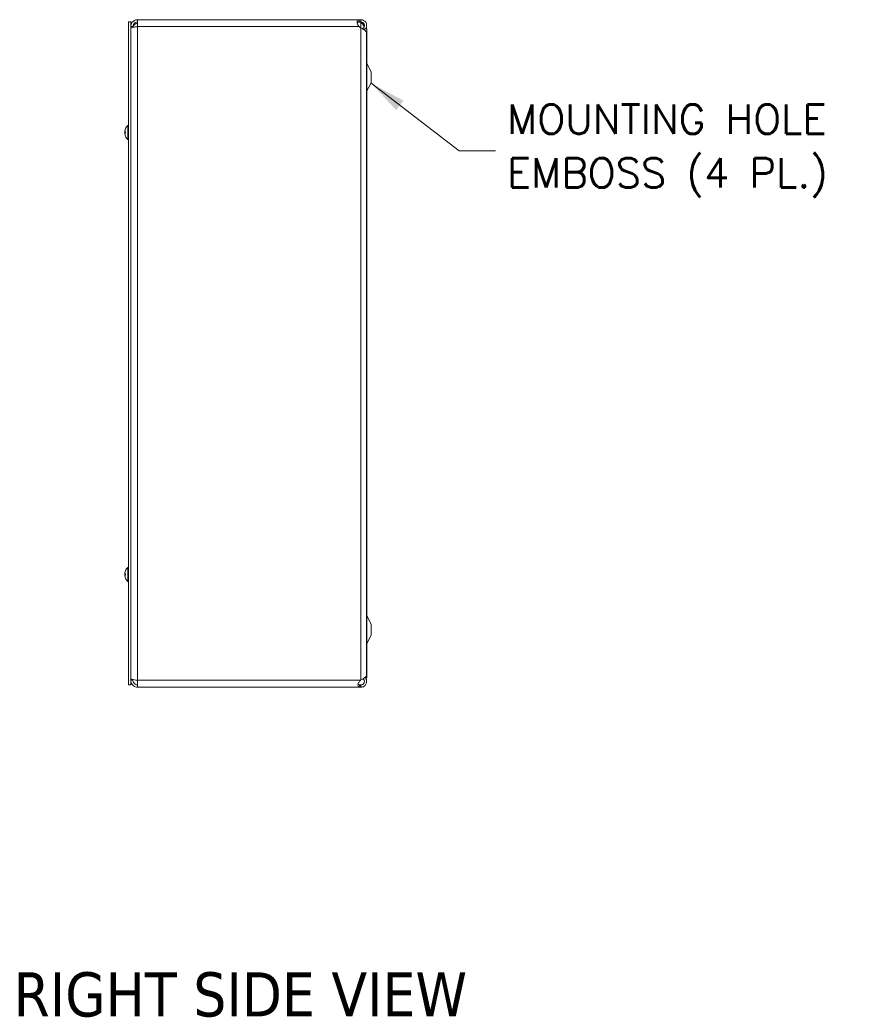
# Model space of a CAD drawing. Header units: inches. Extents: x 8 to 164, y 6 to 97.
# Tile 7 of 9: x 84 to 107, y 42 to 69. Entities that reach past the tile are written whole.
import ezdxf

# ---------------------------------------------------------------- set-up
doc = ezdxf.new("R2010")
doc.units = ezdxf.units.IN
doc.header["$LTSCALE"] = 10
doc.header["$MEASUREMENT"] = 0
for name, color, linetype, lineweight in [('Symbol (ANSI)', 7, 'Continuous', 5), ('Visible (ANSI)', 7, 'Continuous', 5), ('Visible Narrow (ANSI)', 7, 'Continuous', 5)]:
    doc.layers.add(name, color=color, linetype=linetype, lineweight=lineweight)
doc.styles.add('ROMANS', font='RomanS.shx')
doc.styles.add('Text Style168', font='tahoma.ttf')
doc.dimstyles.new('Default (ANSI)$7', dxfattribs={"dimscale": 10, "dimtxt": 0.08, "dimasz": 0.098425, "dimexe": 0.125, "dimexo": 0.0625, "dimgap": 0.031496, "dimtad": 0, "dimtih": 1, "dimtoh": 1, "dimrnd": 1e-08, "dimzin": 0, "dimdsep": 46, "dimtxsty": 'ROMANS', "dimcen": 0.09, "dimdle": 0.393701, "dimclrd": 256, "dimclre": 256, "dimclrt": 256, "dimadec": 0, "dimazin": 0, "dimtfac": 1.25, "dimtofl": 0, "dimtmove": 0, "dimatfit": 3, "dimfxl": 0, "dimtolj": 1, "dimtzin": 0, "dimlwd": -1, "dimlwe": -1, "dimarcsym": 0})

msp = doc.modelspace()

# ---------------------------------------------------------------- linework, layer by layer
at = {"layer": 'Visible (ANSI)'}
for p, q in [((86.68006, 69.1675), (86.68006, 51.1675)), ((86.74206, 69.1675), (86.68006, 69.1675)), ((86.74206, 69.1675), (86.74206, 51.1675)), ((86.80406, 69.043), (86.74206, 69.043)), ((86.80406, 69.043), (86.80406, 69.0224)), ((86.92906, 69.23), (92.94058, 69.23)), ((86.92906, 69.043), (86.92906, 69.23)), ((92.91394, 69.16521), (92.99156, 69.16521)), ((92.94058, 69.23), (92.94058, 69.18058)), ((92.94058, 69.23), (92.99156, 69.23)), ((92.94058, 69.18058), (92.94058, 69.168)), ((92.99156, 69.168), (92.94058, 69.168)), ((92.99156, 69.0029), (92.94058, 69.043)), ((92.99156, 69.18058), (92.99156, 69.23)), ((92.99156, 69.168), (92.99156, 69.18058)), ((92.99156, 69.16521), (92.99156, 69.168)), ((93.04271, 68.99568), (93.04958, 68.98513)), ((93.04958, 68.98513), (93.06187, 68.96626)), ((93.08531, 68.98), (93.08531, 68.94888)), ((93.08531, 68.98), (93.14781, 68.98)), ((93.14731, 69.00246), (93.14731, 68.98)), ((93.14781, 51.355), (93.14781, 68.98)), ((93.06187, 68.96626), (93.06458, 68.9621)), ((93.14731, 51.43801), (93.14731, 68.87154)), ((93.27281, 67.8175), (93.15506, 68.04029)), ((93.27281, 67.5175), (93.27281, 67.8175)), ((93.27281, 67.5175), (93.15506, 67.2947)), ((86.66577, 65.9755), (86.66577, 66.3595)), ((86.66577, 66.3595), (86.68006, 66.3595)), ((86.58009, 66.19722), (86.58048, 66.19718)), ((86.58009, 66.13777), (86.58048, 66.13781)), ((86.58068, 66.18576), (86.59913, 66.18415)), ((86.58068, 66.14923), (86.59913, 66.15084)), ((86.59913, 66.18601), (86.59913, 66.14898)), ((86.66577, 65.9755), (86.68006, 65.9755)), ((86.66577, 53.9755), (86.66577, 54.3595)), ((86.66577, 54.3595), (86.68006, 54.3595)), ((86.58009, 54.19722), (86.58048, 54.19718)), ((86.58009, 54.13777), (86.58048, 54.13781)), ((86.58068, 54.18576), (86.59913, 54.18415)), ((86.58068, 54.14923), (86.59913, 54.15084)), ((86.59913, 54.18601), (86.59913, 54.14898)), ((86.66577, 53.9755), (86.68006, 53.9755)), ((93.27281, 52.8175), (93.15506, 53.04029)), ((93.27281, 52.5175), (93.27281, 52.8175)), ((93.27281, 52.5175), (93.15506, 52.2947)), ((93.08531, 51.35762), (93.08531, 51.355)), ((93.08531, 51.355), (93.14781, 51.355)), ((86.74206, 51.1675), (86.68006, 51.1675)), ((86.80406, 51.292), (86.74206, 51.292)), ((86.80406, 51.292), (86.80406, 51.31259)), ((86.92906, 51.105), (86.92906, 51.292)), ((92.97996, 51.105), (86.92906, 51.105)), ((92.97996, 51.292), (92.99156, 51.30148)), ((92.97996, 51.167), (92.99156, 51.167)), ((92.97996, 51.15441), (92.97996, 51.167)), ((92.97996, 51.105), (92.97996, 51.15441)), ((92.99156, 51.105), (92.97996, 51.105)), ((92.99156, 51.167), (92.99156, 51.15441)), ((92.99156, 51.15441), (92.99156, 51.105))]:
    msp.add_line(p, q, dxfattribs=at)
for centre, radius, start, end in [((86.92906, 68.9988), 0.125, 90, 168.899852), ((93.06056, 69.23), 0.098, 221.384912, 225.244602), ((93.21031, 68.0695), 0.0625, 180, 207.858397), ((93.21031, 67.2655), 0.0625, 152.141603, 180), ((86.83207, 66.1675), 0.254, 130.895986, 156.103907), ((86.83207, 66.1675), 0.254, 156.103907, 171.614421), ((86.83207, 66.1675), 0.254, 188.385579, 203.896093), ((86.60733, 66.26706), 0.0082, 156.103907, 179.962963), ((86.60733, 66.06793), 0.0082, 180.037037, 203.896093), ((86.83207, 66.1675), 0.254, 203.896093, 229.104014), ((86.83207, 54.1675), 0.254, 130.895986, 156.103907), ((86.83207, 54.1675), 0.254, 156.103907, 171.614421), ((86.83207, 54.1675), 0.254, 188.385579, 203.896093), ((86.60733, 54.26706), 0.0082, 156.103907, 179.962963), ((86.60733, 54.06793), 0.0082, 180.037037, 203.896093), ((86.83207, 54.1675), 0.254, 203.896093, 229.104014), ((93.21031, 53.0695), 0.0625, 180, 207.858397), ((93.21031, 52.2655), 0.0625, 152.141603, 180)]:
    msp.add_arc(centre, radius, start, end, dxfattribs=at)
for centre, major_axis, ratio, start_param, end_param in [((86.83167, 66.16762), (0.07749, 0.24185), 0.99580318, 1.47015438, 1.75474235), ((86.83167, 66.16535), (-0.24965, 0.04658), 0.87991271, 6.16183957, 6.31855804), ((86.83167, 66.16292), (-0.25299, 0.02214), 0.02792688, 5.87367492, 6.15826289), ((86.83167, 66.16345), (-0.25272, 0.02503), 0.46707333, 0.17359751, 0.32160997), ((86.83167, 66.17154), (-0.25272, -0.02503), 0.46707333, 6.10776286, 6.10958779), ((86.83167, 66.17208), (-0.25299, -0.02214), 0.02792688, 0.12492242, 0.40951039), ((86.83167, 66.16737), (-0.07749, 0.24185), 0.99580318, 1.3868503, 1.67143828), ((86.83167, 66.16964), (-0.24965, -0.04658), 0.87991271, 6.24781257, 6.24963751), ((86.83167, 54.16762), (0.07749, 0.24185), 0.99580318, 1.47015438, 1.75474235), ((86.83167, 54.16535), (-0.24965, 0.04658), 0.87991271, 6.16183957, 6.31855804), ((86.83167, 54.16292), (-0.25299, 0.02214), 0.02792688, 5.87367492, 6.15826289), ((86.83167, 54.16345), (-0.25272, 0.02503), 0.46707333, 0.17359751, 0.32160997), ((86.83167, 54.17154), (-0.25272, -0.02503), 0.46707333, 6.10776286, 6.10958779), ((86.83167, 54.17208), (-0.25299, -0.02214), 0.02792688, 0.12492242, 0.40951039), ((86.83167, 54.16737), (-0.07749, 0.24185), 0.99580318, 1.3868503, 1.67143828), ((86.83167, 54.16964), (-0.24965, -0.04658), 0.87991271, 6.24781257, 6.24963751)]:
    msp.add_ellipse(centre, major_axis=major_axis, ratio=ratio, start_param=start_param, end_param=end_param, dxfattribs=at)
for points, knots in [([(86.92906, 69.23), (86.86994, 69.23), (86.81158, 69.20004), (86.77712, 69.152), (86.75451, 69.12048), (86.74206, 69.08179), (86.74206, 69.043)], [0, 0, 0, 0, 0.94848895, 0.94848895, 0.94848895, 1.57079633, 1.57079633, 1.57079633, 1.57079633]), ([(86.74206, 68.9988), (86.74206, 69.0077), (86.77202, 69.01659), (86.82006, 69.02549), (86.85158, 69.03132), (86.89027, 69.03716), (86.92906, 69.043)], [0, 0, 0, 0, 0.94848895, 0.94848895, 0.94848895, 1.57079633, 1.57079633, 1.57079633, 1.57079633]), ([(86.92906, 69.168), (86.88536, 69.168), (86.84249, 69.14319), (86.8207, 69.1053), (86.80986, 69.08645), (86.80406, 69.06474), (86.80406, 69.043)], [0, 0, 0, 0, 1.04897508, 1.04897508, 1.04897508, 1.57079633, 1.57079633, 1.57079633, 1.57079633]), ([(92.93811, 69.04564), (92.91481, 69.07055), (92.89782, 69.10686), (92.89061, 69.14024), (92.88383, 69.17168), (92.88572, 69.19867), (92.89593, 69.21326), (92.90466, 69.22573), (92.91938, 69.22969), (92.93811, 69.22998)], [-1.80872873, -1.80872873, -1.80872873, -1.80872873, -1.14988828, -1.14988828, -1.14988828, -0.52960197, -0.52960197, -0.52960197, 0, 0, 0, 0]), ([(92.99156, 69.23), (93.04311, 69.23), (93.09386, 69.20251), (93.12202, 69.15933), (93.15018, 69.11616), (93.15488, 69.05863), (93.1341, 69.01146), (93.12918, 69.00029), (93.12292, 68.98973), (93.11553, 68.98002)], [0, 0, 0, 0, 0.99285462, 0.99285462, 0.99285462, 1.98570924, 1.98570924, 1.98570924, 2.22073356, 2.22073356, 2.22073356, 2.22073356]), ([(93.04271, 68.99568), (93.07224, 69.0149), (93.08917, 69.05181), (93.08448, 69.08672), (93.07979, 69.12164), (93.05372, 69.15278), (93.02017, 69.16352), (93.01094, 69.16648), (93.00126, 69.168), (92.99156, 69.168)], [0, 0, 0, 0, 1.12719708, 1.12719708, 1.12719708, 2.25439416, 2.25439416, 2.25439416, 2.56448895, 2.56448895, 2.56448895, 2.56448895]), ([(93.14731, 68.87154), (93.14731, 68.89919), (93.11987, 68.92684), (93.07676, 68.9545), (93.05161, 68.97063), (93.02161, 68.98677), (92.99156, 69.0029)], [0.99369262, 0.99369262, 0.99369262, 0.99369262, 1.98570924, 1.98570924, 1.98570924, 2.56448895, 2.56448895, 2.56448895, 2.56448895]), ([(93.07871, 69.04002), (93.06834, 69.06975), (93.04657, 69.09947), (93.02017, 69.12919), (93.01141, 69.13906), (93.00224, 69.14892), (92.99304, 69.15878)], [1.36734875, 1.36734875, 1.36734875, 1.36734875, 2.25439416, 2.25439416, 2.25439416, 2.54871618, 2.54871618, 2.54871618, 2.54871618]), ([(86.58072, 66.20413), (86.58051, 66.2027), (86.58033, 66.20131), (86.58008, 66.19911), (86.58001, 66.19828), (86.58, 66.19743), (86.58003, 66.19723), (86.58009, 66.19722)], [0, 0, 0, 0, 0.0125584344, 0.0125584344, 0.0251168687, 0.0251168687, 0.0346359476, 0.0346359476, 0.0346359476, 0.0346359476]), ([(86.58072, 66.18577), (86.58051, 66.18574), (86.58033, 66.18603), (86.58008, 66.18729), (86.58001, 66.18826), (86.58, 66.19053), (86.58005, 66.19197), (86.58026, 66.19515), (86.58043, 66.19689), (86.58066, 66.19876), (86.58069, 66.19901), (86.58072, 66.19925)], [0, 0, 0, 0, 0.0125584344, 0.0125584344, 0.0251168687, 0.0251168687, 0.0376591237, 0.0376591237, 0.0502013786, 0.0502013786, 0.0520674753, 0.0520674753, 0.0520674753, 0.0520674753]), ([(86.58072, 66.16772), (86.58051, 66.1685), (86.58033, 66.16962), (86.58008, 66.17232), (86.58001, 66.17391), (86.58, 66.17706), (86.58005, 66.17883), (86.58026, 66.18231), (86.58043, 66.18401), (86.58064, 66.18556), (86.58066, 66.18566), (86.58067, 66.18576)], [0, 0, 0, 0, 0.0125584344, 0.0125584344, 0.0251168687, 0.0251168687, 0.0376591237, 0.0376591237, 0.0502013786, 0.0502013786, 0.0510817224, 0.0510817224, 0.0510817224, 0.0510817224]), ([(86.58072, 66.16728), (86.58051, 66.16649), (86.58033, 66.16537), (86.58008, 66.16267), (86.58001, 66.16108), (86.58, 66.15793), (86.58005, 66.15616), (86.58026, 66.15268), (86.58043, 66.15098), (86.58064, 66.14943), (86.58066, 66.14933), (86.58067, 66.14923)], [0, 0, 0, 0, 0.0125584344, 0.0125584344, 0.0251168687, 0.0251168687, 0.0376591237, 0.0376591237, 0.0502013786, 0.0502013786, 0.0510817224, 0.0510817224, 0.0510817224, 0.0510817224]), ([(86.58072, 66.13574), (86.58051, 66.13737), (86.58033, 66.13913), (86.58008, 66.14238), (86.58001, 66.14388), (86.58, 66.14627), (86.58005, 66.14733), (86.58026, 66.14877), (86.58043, 66.14915), (86.58066, 66.14923), (86.58069, 66.14923), (86.58072, 66.14923)], [0, 0, 0, 0, 0.0125556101, 0.0125556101, 0.0251112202, 0.0251112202, 0.0376562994, 0.0376562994, 0.0502013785, 0.0502013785, 0.0520674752, 0.0520674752, 0.0520674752, 0.0520674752]), ([(86.58072, 66.13086), (86.58051, 66.13229), (86.58033, 66.13368), (86.58008, 66.13588), (86.58001, 66.13671), (86.58, 66.13767), (86.58005, 66.13788), (86.58026, 66.13756), (86.58043, 66.13704), (86.58064, 66.13624), (86.58066, 66.13618), (86.58067, 66.13613)], [0, 0, 0, 0, 0.0125556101, 0.0125556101, 0.0251112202, 0.0251112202, 0.0376562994, 0.0376562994, 0.0502013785, 0.0502013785, 0.0510817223, 0.0510817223, 0.0510817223, 0.0510817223]), ([(86.59913, 66.18601), (86.59913, 66.18604), (86.59937, 66.18605), (86.59979, 66.18604), (86.59981, 66.18604), (86.59984, 66.18604)], [0.09312996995, 0.09312996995, 0.09312996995, 0.09312996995, 0.10096570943, 0.10096570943, 0.10146133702, 0.10146133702, 0.10146133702, 0.10146133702]), ([(86.59984, 66.14895), (86.59981, 66.14895), (86.59979, 66.14895), (86.59937, 66.14894), (86.59913, 66.14896), (86.59913, 66.14898)], [0.02288164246, 0.02288164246, 0.02288164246, 0.02288164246, 0.02337727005, 0.02337727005, 0.03121300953, 0.03121300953, 0.03121300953, 0.03121300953]), ([(86.58072, 54.20413), (86.58051, 54.2027), (86.58033, 54.20131), (86.58008, 54.19911), (86.58001, 54.19828), (86.58, 54.19743), (86.58003, 54.19723), (86.58009, 54.19722)], [0, 0, 0, 0, 0.0125584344, 0.0125584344, 0.0251168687, 0.0251168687, 0.0346359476, 0.0346359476, 0.0346359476, 0.0346359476]), ([(86.58072, 54.18577), (86.58051, 54.18574), (86.58033, 54.18603), (86.58008, 54.18729), (86.58001, 54.18826), (86.58, 54.19053), (86.58005, 54.19197), (86.58026, 54.19515), (86.58043, 54.19689), (86.58066, 54.19876), (86.58069, 54.19901), (86.58072, 54.19925)], [0, 0, 0, 0, 0.0125584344, 0.0125584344, 0.0251168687, 0.0251168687, 0.0376591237, 0.0376591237, 0.0502013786, 0.0502013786, 0.0520674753, 0.0520674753, 0.0520674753, 0.0520674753]), ([(86.58072, 54.16772), (86.58051, 54.1685), (86.58033, 54.16962), (86.58008, 54.17232), (86.58001, 54.17391), (86.58, 54.17706), (86.58005, 54.17883), (86.58026, 54.18231), (86.58043, 54.18401), (86.58064, 54.18556), (86.58066, 54.18566), (86.58067, 54.18576)], [0, 0, 0, 0, 0.0125584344, 0.0125584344, 0.0251168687, 0.0251168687, 0.0376591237, 0.0376591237, 0.0502013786, 0.0502013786, 0.0510817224, 0.0510817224, 0.0510817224, 0.0510817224]), ([(86.58072, 54.16728), (86.58051, 54.16649), (86.58033, 54.16537), (86.58008, 54.16267), (86.58001, 54.16108), (86.58, 54.15793), (86.58005, 54.15616), (86.58026, 54.15268), (86.58043, 54.15098), (86.58064, 54.14943), (86.58066, 54.14933), (86.58067, 54.14923)], [0, 0, 0, 0, 0.0125584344, 0.0125584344, 0.0251168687, 0.0251168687, 0.0376591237, 0.0376591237, 0.0502013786, 0.0502013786, 0.0510817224, 0.0510817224, 0.0510817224, 0.0510817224]), ([(86.58072, 54.13574), (86.58051, 54.13737), (86.58033, 54.13913), (86.58008, 54.14238), (86.58001, 54.14388), (86.58, 54.14627), (86.58005, 54.14733), (86.58026, 54.14877), (86.58043, 54.14915), (86.58066, 54.14923), (86.58069, 54.14923), (86.58072, 54.14923)], [0, 0, 0, 0, 0.0125556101, 0.0125556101, 0.0251112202, 0.0251112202, 0.0376562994, 0.0376562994, 0.0502013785, 0.0502013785, 0.0520674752, 0.0520674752, 0.0520674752, 0.0520674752]), ([(86.58072, 54.13086), (86.58051, 54.13229), (86.58033, 54.13368), (86.58008, 54.13588), (86.58001, 54.13671), (86.58, 54.13767), (86.58005, 54.13788), (86.58026, 54.13756), (86.58043, 54.13704), (86.58064, 54.13624), (86.58066, 54.13618), (86.58067, 54.13613)], [0, 0, 0, 0, 0.0125556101, 0.0125556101, 0.0251112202, 0.0251112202, 0.0376562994, 0.0376562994, 0.0502013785, 0.0502013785, 0.0510817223, 0.0510817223, 0.0510817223, 0.0510817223]), ([(86.59913, 54.18601), (86.59913, 54.18604), (86.59937, 54.18605), (86.59979, 54.18604), (86.59981, 54.18604), (86.59984, 54.18604)], [0.09312996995, 0.09312996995, 0.09312996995, 0.09312996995, 0.10096570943, 0.10096570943, 0.10146133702, 0.10146133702, 0.10146133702, 0.10146133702]), ([(86.59984, 54.14895), (86.59981, 54.14895), (86.59979, 54.14895), (86.59937, 54.14894), (86.59913, 54.14896), (86.59913, 54.14898)], [0.02288164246, 0.02288164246, 0.02288164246, 0.02288164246, 0.02337727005, 0.02337727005, 0.03121300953, 0.03121300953, 0.03121300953, 0.03121300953]), ([(86.92906, 51.292), (86.86994, 51.30089), (86.81158, 51.30979), (86.77712, 51.31868), (86.75451, 51.32452), (86.74206, 51.33035), (86.74206, 51.33619)], [0, 0, 0, 0, 0.94848895, 0.94848895, 0.94848895, 1.57079633, 1.57079633, 1.57079633, 1.57079633]), ([(92.99156, 51.30148), (93.04311, 51.33025), (93.09386, 51.35901), (93.12202, 51.38778), (93.13841, 51.40452), (93.14685, 51.42126), (93.14695, 51.43801)], [0, 0, 0, 0, 0.99285462, 0.99285462, 0.99285462, 1.57079633, 1.57079633, 1.57079633, 1.57079633]), ([(93.11529, 51.35484), (93.13551, 51.32792), (93.14729, 51.29458), (93.14731, 51.26088), (93.14736, 51.20933), (93.11991, 51.15856), (93.07676, 51.13036), (93.05161, 51.11393), (93.02161, 51.105), (92.99156, 51.105)], [0.34375539, 0.34375539, 0.34375539, 0.34375539, 0.99285462, 0.99285462, 0.99285462, 1.98570924, 1.98570924, 1.98570924, 2.56448895, 2.56448895, 2.56448895, 2.56448895]), ([(92.99156, 51.167), (93.02679, 51.167), (93.06112, 51.18869), (93.07624, 51.22051), (93.09136, 51.25232), (93.0865, 51.29265), (93.06425, 51.31996), (93.05986, 51.32535), (93.05486, 51.33025), (93.04939, 51.33454)], [0, 0, 0, 0, 1.12719708, 1.12719708, 1.12719708, 2.25439416, 2.25439416, 2.25439416, 2.47697346, 2.47697346, 2.47697346, 2.47697346]), ([(86.74206, 51.292), (86.74206, 51.23287), (86.77202, 51.17451), (86.82006, 51.14005), (86.85158, 51.11744), (86.89027, 51.105), (86.92906, 51.105)], [0, 0, 0, 0, 0.94848895, 0.94848895, 0.94848895, 1.57079633, 1.57079633, 1.57079633, 1.57079633]), ([(86.92906, 51.167), (86.88536, 51.167), (86.84249, 51.1918), (86.8207, 51.22969), (86.80986, 51.24854), (86.80406, 51.27025), (86.80406, 51.292)], [0, 0, 0, 0, 1.04897508, 1.04897508, 1.04897508, 1.57079633, 1.57079633, 1.57079633, 1.57079633]), ([(92.95195, 51.10758), (92.93101, 51.11143), (92.91675, 51.12263), (92.91277, 51.14514), (92.9088, 51.16756), (92.91505, 51.20044), (92.92997, 51.22916), (92.93604, 51.24084), (92.94347, 51.25174), (92.95195, 51.26103)], [-1.77113776, -1.77113776, -1.77113776, -1.77113776, -1.03348651, -1.03348651, -1.03348651, -0.29869789, -0.29869789, -0.29869789, 0, 0, 0, 0]), ([(92.91503, 51.18839), (92.91941, 51.17983), (92.92783, 51.17392), (92.93964, 51.17094), (92.94343, 51.16998), (92.94755, 51.16926), (92.95195, 51.16872)], [1.133456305, 1.133456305, 1.133456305, 1.133456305, 1.6161642, 1.6161642, 1.6161642, 1.771137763, 1.771137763, 1.771137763, 1.771137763])]:
    msp.add_open_spline(points, degree=3, knots=knots, dxfattribs=at)
for points in [[(86.92906, 69.1238), (86.88915, 69.1238), (86.84952, 69.11473), (86.81742, 69.09892)], [(92.93811, 69.16798), (92.91324, 69.16773), (92.89564, 69.16248), (92.88929, 69.14691)], [(92.89009, 69.1422), (92.89804, 69.1533), (92.90599, 69.1614), (92.91394, 69.16521)], [(92.93811, 69.22998), (92.93893, 69.22999), (92.93976, 69.23), (92.94058, 69.23)], [(92.94058, 69.168), (92.93976, 69.168), (92.93893, 69.16799), (92.93811, 69.16798)], [(92.94058, 69.043), (92.93976, 69.04388), (92.93893, 69.04476), (92.93811, 69.04564)], [(92.99304, 69.15878), (92.99255, 69.15931), (92.99205, 69.15986), (92.99156, 69.1604)], [(92.99156, 69.1604), (92.99237, 69.15986), (92.99319, 69.15931), (92.99402, 69.15878)], [(92.99402, 69.15878), (93.02548, 69.13847), (93.05648, 69.11816), (93.08211, 69.09786)], [(93.02721, 68.98359), (93.03202, 68.98804), (93.03721, 68.9921), (93.04271, 68.99568)], [(93.14089, 69.03085), (93.14803, 69.0139), (93.14889, 68.99695), (93.14327, 68.98)], [(93.08531, 68.94988), (93.08508, 68.9497), (93.08485, 68.94953), (93.08461, 68.94935)], [(92.95195, 51.26103), (92.96129, 51.27126), (92.97062, 51.28163), (92.97996, 51.292)], [(92.95195, 51.16872), (92.96129, 51.16757), (92.97062, 51.167), (92.97996, 51.167)], [(92.97996, 51.105), (92.97062, 51.105), (92.96129, 51.10586), (92.95195, 51.10758)]]:
    msp.add_open_spline(points, degree=3, dxfattribs=at)
at = {"layer": 'Visible Narrow (ANSI)'}
for p, q in [((92.94058, 69.043), (86.92906, 69.043)), ((86.92906, 69.043), (86.92906, 51.292)), ((92.93811, 69.22998), (92.93811, 69.16798)), ((92.99156, 69.1604), (92.99156, 69.0029)), ((92.99156, 69.0029), (92.99156, 51.30148)), ((92.99402, 69.15878), (92.99304, 69.15878)), ((93.15506, 67.2947), (93.15506, 68.04029)), ((86.58072, 66.20413), (86.58139, 66.20411)), ((86.58072, 66.18577), (86.59913, 66.18416)), ((86.58072, 66.16728), (86.58084, 66.16728)), ((86.58072, 66.14923), (86.59913, 66.15084)), ((86.59984, 66.27039), (86.59984, 66.2687)), ((86.59984, 66.18604), (86.59984, 66.14895)), ((86.59984, 66.06629), (86.59984, 66.0646)), ((86.58072, 54.20413), (86.58139, 54.20411)), ((86.58072, 54.18577), (86.59913, 54.18416)), ((86.58072, 54.16728), (86.58084, 54.16728)), ((86.58072, 54.14923), (86.59913, 54.15084)), ((86.59984, 54.27039), (86.59984, 54.2687)), ((86.59984, 54.18604), (86.59984, 54.14895)), ((86.59984, 54.06629), (86.59984, 54.0646)), ((93.15506, 52.2947), (93.15506, 53.04029)), ((86.92906, 51.292), (92.97996, 51.292)), ((92.95195, 51.10758), (92.95195, 51.16872))]:
    msp.add_line(p, q, dxfattribs=at)

# ---------------------------------------------------------------- texts
at = {"layer": 'Symbol (ANSI)', "insert": (96.95762, 65.6664), "char_height": 0.8, "width": 10.4057507, "attachment_point": 4, "line_spacing_factor": 1.093904, "style": 'ROMANS'}
msp.add_mtext('{MOUNTING HOLE\\PEMBOSS (4 PL.)}', dxfattribs=at)
at = {"layer": 'Symbol (ANSI)', "insert": (83.56345, 42.141), "char_height": 1.2, "attachment_point": 7, "style": 'Text Style168'}
msp.add_mtext('RIGHT SIDE VIEW', dxfattribs=at)

# ---------------------------------------------------------------- leaders
at = {"layer": 'Symbol (ANSI)', "annotation_type": 0, "has_hookline": 1, "hookline_direction": 0, "text_width": 9.75238}
msp.add_leader([(93.26593, 67.50446), (95.65841, 65.6664), (96.64266, 65.6664)], dimstyle='Default (ANSI)$7', override={"dimtad": 0}, dxfattribs=at)

doc.saveas('drawing.dxf')
